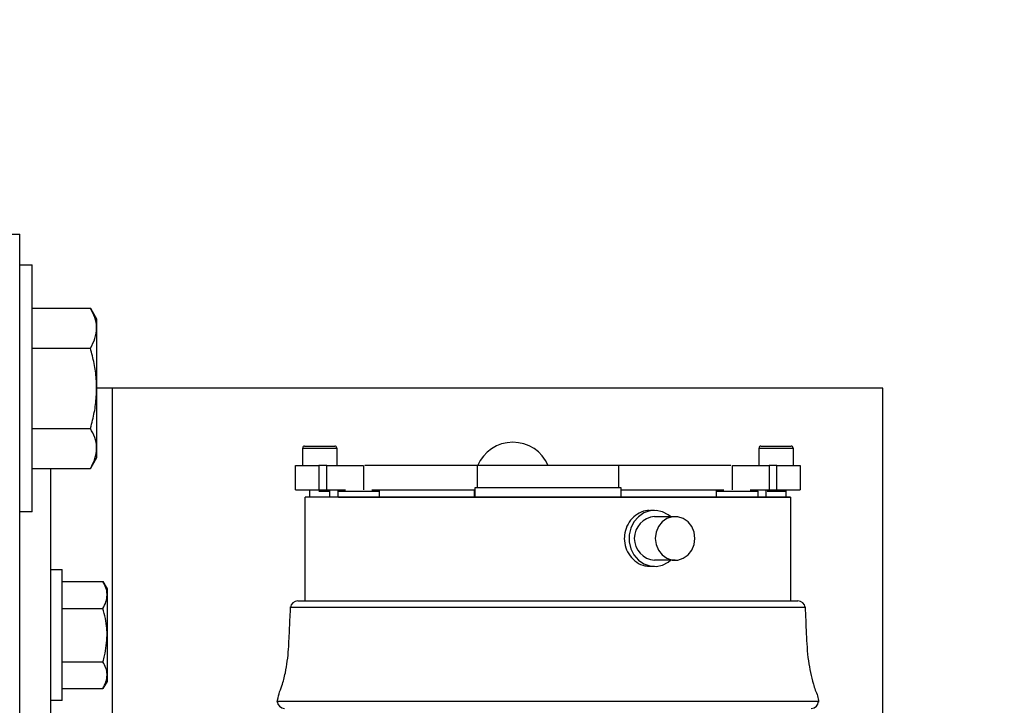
# Model space of a CAD drawing. Header units: inches. Extents: x 218.9 to 312.4, y 214.8 to 247.8.
# Tile 149 of 256: x 256.102 to 256.601, y 225.006 to 225.353. Entities that reach past the tile are written whole.
import ezdxf

# ---------------------------------------------------------------- set-up
doc = ezdxf.new("R2010")
doc.units = ezdxf.units.IN
doc.header["$LTSCALE"] = 0.25
doc.header["$MEASUREMENT"] = 0
doc.layers.add('ANNOTATIONS', color=1, linetype='Continuous')
doc.layers.add('MOTOR RH', color=7, linetype='Continuous')
doc.styles.add('ARIAL', font='arial.ttf', dxfattribs={"height": 0.09375})
doc.dimstyles.new('STANDARD$0', dxfattribs={"dimtxt": 0.09375, "dimasz": 0.09375, "dimexe": 0.03125, "dimexo": 0.046875, "dimgap": 0.09, "dimtad": 0, "dimtih": 1, "dimtoh": 1, "dimdec": 4, "dimzin": 0, "dimdsep": 46, "dimtxsty": 'ARIAL', "dimcen": 0.09, "dimadec": 0, "dimazin": 0, "dimtfac": 1, "dimtdec": 4, "dimtofl": 0, "dimtmove": 0, "dimatfit": 1, "dimfxl": 1, "dimtolj": 1, "dimtzin": 0, "dimarcsym": 0})

# ---------------------------------------------------------------- blocks, each defined once
blk = doc.blocks.new('*D113')
at = {"layer": 'ANNOTATIONS', "color": 0, "lineweight": -2, "transparency": 16777216}
for p, q in [((255.4929976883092, 223.5726725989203), (255.4929976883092, 225.8445399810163)), ((256.9914460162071, 225.558016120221), (256.9914460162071, 225.8445399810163)), ((255.5867476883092, 225.8132899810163), (256.0611257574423, 225.8132899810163)), ((256.8976960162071, 225.8132899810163), (256.4233179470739, 225.8132899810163))]:
    blk.add_line(p, q, dxfattribs=at)
at = {"layer": 'ANNOTATIONS', "color": 0, "transparency": 16777216}
for points in [[(255.5867476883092, 225.8289149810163), (255.5867476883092, 225.7976649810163), (255.4929976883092, 225.8132899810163)], [(256.8976960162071, 225.8289149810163), (256.8976960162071, 225.7976649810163), (256.9914460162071, 225.8132899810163)]]:
    blk.add_solid(points, dxfattribs=at)
at = {"layer": 'defpoints', "color": 0, "transparency": 16777216}
for p in [(255.4929976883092, 225.8132899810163), (256.9914460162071, 225.511141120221), (255.4929976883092, 223.5257975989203)]:
    blk.add_point(p, dxfattribs=at)
at = {"layer": 'ANNOTATIONS', "color": 0, "transparency": 16777216, "insert": (256.2422218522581, 225.8132899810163), "char_height": 0.09375, "attachment_point": 5, "style": 'ARIAL'}
blk.add_mtext('\\A1;25"', dxfattribs=at)
blk = doc.blocks.new('*D115')
at = {"layer": 'ANNOTATIONS', "color": 0, "lineweight": -2, "transparency": 16777216}
for p, q in [((255.4929976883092, 223.5726725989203), (255.4929976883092, 225.542391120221)), ((256.8367468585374, 224.8765007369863), (256.8367468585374, 225.542391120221)), ((255.5867476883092, 225.511141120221), (255.87455039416, 225.511141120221)), ((256.7429968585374, 225.511141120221), (256.4551941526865, 225.511141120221))]:
    blk.add_line(p, q, dxfattribs=at)
at = {"layer": 'ANNOTATIONS', "color": 0, "transparency": 16777216}
for points in [[(255.5867476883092, 225.526766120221), (255.5867476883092, 225.495516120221), (255.4929976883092, 225.511141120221)], [(256.7429968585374, 225.526766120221), (256.7429968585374, 225.495516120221), (256.8367468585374, 225.511141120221)]]:
    blk.add_solid(points, dxfattribs=at)
at = {"layer": 'defpoints', "color": 0, "transparency": 16777216}
for p in [(256.8367468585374, 225.511141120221), (256.8367468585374, 224.8296257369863), (255.4929976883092, 223.5257975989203)]:
    blk.add_point(p, dxfattribs=at)
at = {"layer": 'ANNOTATIONS', "color": 0, "transparency": 16777216, "insert": (256.1648722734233, 225.511141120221), "char_height": 0.09375, "attachment_point": 5, "style": 'ARIAL'}
blk.add_mtext('\\A1;21 1/2"', dxfattribs=at)

msp = doc.modelspace()

# ---------------------------------------------------------------- linework, layer by layer
at = {"layer": 'MOTOR RH'}
for p, q in [((256.0867491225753, 225.2446066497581), (256.1023742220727, 225.2446066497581)), ((256.1023742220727, 224.3383579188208), (256.1023742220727, 225.2446066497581)), ((256.1023742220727, 225.2289827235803), (256.1086244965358, 225.2289827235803)), ((256.1086244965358, 225.1039819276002), (256.1086244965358, 225.2289827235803)), ((256.1086244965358, 225.2070768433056), (256.1382343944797, 225.2070768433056)), ((256.1382343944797, 225.2070768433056), (256.1413741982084, 225.2016396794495)), ((256.1413741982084, 225.2016396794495), (256.1413741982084, 225.1313273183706)), ((256.1086244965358, 225.1867807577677), (256.1382343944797, 225.1867807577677)), ((256.5398734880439, 225.1664823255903), (256.1413741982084, 225.1664823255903)), ((256.1492483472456, 225.1664823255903), (256.1492483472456, 224.8382953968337)), ((256.5398734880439, 224.8382953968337), (256.5398734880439, 225.1664823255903)), ((256.1086244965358, 225.1461838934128), (256.1382343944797, 225.1461838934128)), ((256.2458289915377, 225.1273591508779), (256.2458289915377, 225.1362177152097)), ((256.2458289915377, 225.1362177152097), (256.263053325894, 225.1362177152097)), ((256.263053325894, 225.1362177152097), (256.263053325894, 225.1273591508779)), ((256.47712786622, 225.1273591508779), (256.47712786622, 225.1362177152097)), ((256.47712786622, 225.1362177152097), (256.4943522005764, 225.1362177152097)), ((256.4943522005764, 225.1362177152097), (256.4943522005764, 225.1273591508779)), ((256.1413741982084, 225.1313273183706), (256.1382343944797, 225.1258878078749)), ((256.1086244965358, 225.1258878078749), (256.1382343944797, 225.1258878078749)), ((256.1179993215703, 225.1258878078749), (256.1179993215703, 224.944034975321)), ((256.2421377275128, 225.1150557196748), (256.2421377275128, 225.1273591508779)), ((256.2539917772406, 225.1273591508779), (256.2539917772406, 225.1150557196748)), ((256.2580010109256, 225.1273591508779), (256.2539917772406, 225.1273591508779)), ((256.2580010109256, 225.1150557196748), (256.2580010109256, 225.1273591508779)), ((256.2765863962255, 225.127363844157), (256.2765863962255, 225.1150486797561)), ((256.334263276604, 225.1273591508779), (256.334263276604, 225.1162853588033)), ((256.4059179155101, 225.1273591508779), (256.334263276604, 225.1273591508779)), ((256.4059179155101, 225.1273591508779), (256.4059179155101, 225.1162853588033)), ((256.4635947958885, 225.1150486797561), (256.4635947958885, 225.127363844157)), ((256.4821790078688, 225.1273591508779), (256.4821790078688, 225.1150557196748)), ((256.4861882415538, 225.1273591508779), (256.4821790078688, 225.1273591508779)), ((256.4861882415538, 225.1150557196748), (256.4861882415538, 225.1273591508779)), ((256.4980434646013, 225.1273591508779), (256.4980434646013, 225.1150557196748)), ((256.2495190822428, 225.11136445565), (256.2495190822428, 225.1150557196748)), ((256.2539917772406, 225.1150557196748), (256.2580010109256, 225.1150557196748)), ((256.2540821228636, 225.1144409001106), (256.2544411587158, 225.1144409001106)), ((256.2593620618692, 225.1150557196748), (256.2593620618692, 225.11136445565)), ((256.2637397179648, 225.11136445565), (256.2637397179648, 225.1143212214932)), ((256.2846541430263, 225.1143212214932), (256.2846541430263, 225.11136445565)), ((256.3328423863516, 225.11136445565), (256.3328423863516, 225.1150557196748)), ((256.3331814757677, 225.11136445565), (256.3331814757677, 225.1162853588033)), ((256.3331814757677, 225.1162853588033), (256.4069997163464, 225.1162853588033)), ((256.4069997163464, 225.1162853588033), (256.4069997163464, 225.11136445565)), ((256.4555258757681, 225.11136445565), (256.4555258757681, 225.1143212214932)), ((256.4764414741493, 225.1143212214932), (256.4764414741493, 225.11136445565)), ((256.4808191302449, 225.11136445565), (256.4808191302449, 225.1150557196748)), ((256.4821790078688, 225.1150557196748), (256.4861882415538, 225.1150557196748)), ((256.4906609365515, 225.1150557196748), (256.4906609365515, 225.11136445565)), ((256.2470586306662, 225.0588349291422), (256.2470586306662, 225.11136445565)), ((256.2640365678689, 225.11136445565), (256.4931213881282, 225.11136445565)), ((256.4931213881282, 225.11136445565), (256.4931213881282, 225.0588349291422)), ((256.4220768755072, 225.1046741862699), (256.4241653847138, 225.1046741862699)), ((256.1086244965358, 225.1039819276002), (256.1023742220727, 225.1039819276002)), ((256.4241653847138, 225.1015226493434), (256.4345645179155, 225.1015226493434)), ((256.4345645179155, 225.0793750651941), (256.4241653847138, 225.0793750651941)), ((256.1179993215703, 225.0746700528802), (256.1239363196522, 225.0746700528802)), ((256.1239363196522, 225.0082953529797), (256.1239363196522, 225.0746700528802)), ((256.4241653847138, 225.0762235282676), (256.4220768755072, 225.0762235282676)), ((256.1239363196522, 225.0685453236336), (256.1445926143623, 225.0685453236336)), ((256.1445926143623, 225.0685453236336), (256.146686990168, 225.0649197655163)), ((256.146686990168, 225.0649197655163), (256.146686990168, 225.0180456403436)), ((256.1239363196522, 225.0550145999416), (256.1445926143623, 225.0550145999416)), ((256.5004957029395, 225.0553971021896), (256.2396854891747, 225.0553971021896)), ((256.2433685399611, 225.0588349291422), (256.496812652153, 225.0588349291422)), ((256.1239363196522, 225.0279508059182), (256.1445926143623, 225.0279508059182)), ((256.1239363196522, 225.0144200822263), (256.1445926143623, 225.0144200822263)), ((256.146686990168, 225.0180456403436), (256.1445926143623, 225.0144200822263)), ((256.1239363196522, 225.0082953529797), (256.1179993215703, 225.0082953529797)), ((256.2329107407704, 225.0080184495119), (256.5072704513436, 225.0080184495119))]:
    msp.add_line(p, q, dxfattribs=at)
at = {"layer": 'MOTOR RH', "flags": 128}
for points in [[(256.4322589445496, 225.1015226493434), (256.4310738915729, 225.102458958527), (256.4281499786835, 225.1039772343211), (256.4249749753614, 225.1046460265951), (256.4217495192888, 225.1044207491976), (256.4186765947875, 225.1033201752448), (256.4159474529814, 225.1014100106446), (256.4137357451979, 225.0988099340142), (256.4121787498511, 225.0956865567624), (256.4113750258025, 225.0922323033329), (256.4113750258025, 225.0886654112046), (256.4121787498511, 225.0852135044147), (256.4137357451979, 225.0820877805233), (256.4159474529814, 225.0794877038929), (256.4186765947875, 225.0775775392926), (256.4217495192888, 225.0764769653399), (256.4249749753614, 225.0762516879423), (256.4281499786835, 225.0769204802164), (256.4310738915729, 225.0784387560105), (256.4322589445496, 225.0793750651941)], [(256.4445999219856, 225.0904488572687), (256.4441939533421, 225.0935675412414), (256.4430065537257, 225.0964351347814), (256.441136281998, 225.0988169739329), (256.4387333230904, 225.100520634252), (256.4359924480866, 225.1014100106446), (256.4331365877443, 225.1014100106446), (256.4303957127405, 225.100520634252), (256.4279927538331, 225.0988169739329), (256.4261224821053, 225.0964351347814), (256.4249362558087, 225.0935675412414), (256.4245291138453, 225.0904488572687), (256.4249362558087, 225.0873301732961), (256.4261224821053, 225.084462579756), (256.4279927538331, 225.0820807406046), (256.4303957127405, 225.0803770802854), (256.4331365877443, 225.0794900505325), (256.4359924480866, 225.0794900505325), (256.4387333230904, 225.0803770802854), (256.441136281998, 225.0820807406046), (256.4430065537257, 225.084462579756), (256.4441939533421, 225.0873301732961), (256.4445999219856, 225.0904488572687)]]:
    msp.add_lwpolyline(points, dxfattribs=at)
at = {"layer": 'MOTOR RH'}
for centre, radius, start, end in [((256.2468128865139, 225.1362167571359), 0.000984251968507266, 90, 180), ((256.2620687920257, 225.1362167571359), 0.000984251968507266, 7.016709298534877e-15, 90), ((256.352373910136, 225.1196075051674), 0.01953124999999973, 23.3814284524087, 156.9505550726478), ((256.4781120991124, 225.1362167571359), 0.000984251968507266, 90, 180), ((256.4933680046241, 225.1362167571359), 0.000984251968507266, 7.016709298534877e-15, 90), ((256.4250069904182, 225.0904488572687), 0.01110572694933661, 94.34611152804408, 265.6538884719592), ((256.2433680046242, 225.0551439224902), 0.003690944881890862, 90, 176.0625914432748), ((256.4968128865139, 225.0551439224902), 0.003690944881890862, 3.937408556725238, 90), ((256.2366012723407, 225.0080179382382), 0.003690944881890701, 180, 270), ((256.5035796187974, 225.0080179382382), 0.003690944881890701, 270, 7.016709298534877e-15)]:
    msp.add_arc(centre, radius, start, end, dxfattribs=at)
for points, knots in [([(256.1413741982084, 225.1969276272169), (256.1413702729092, 225.1971685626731), (256.1413405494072, 225.1989929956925), (256.1406554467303, 225.2024255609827), (256.1390462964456, 225.2055170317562), (256.1382343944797, 225.2070768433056)], [0, 0, 0, 0, 0.07009978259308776, 0.5308158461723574, 1, 1, 1, 1]), ([(256.1382343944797, 225.1867807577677), (256.1391116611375, 225.1884292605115), (256.1408822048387, 225.1917563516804), (256.1412092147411, 225.1951935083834), (256.1413741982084, 225.1969276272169)], [0, 0, 0, 0, 0.4954786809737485, 1, 1, 1, 1]), ([(256.1413741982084, 225.1664823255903), (256.1413363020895, 225.1680596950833), (256.1412352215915, 225.172267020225), (256.1402649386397, 225.179092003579), (256.1389137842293, 225.1842082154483), (256.1382343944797, 225.1867807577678)], [0, 0, 0, 0, 0.2296984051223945, 0.612675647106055, 1, 1, 1, 1]), ([(256.1382343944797, 225.1461838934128), (256.1386126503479, 225.1475634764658), (256.1397046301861, 225.1515461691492), (256.1410461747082, 225.1583069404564), (256.1412643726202, 225.1637451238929), (256.1413741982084, 225.1664823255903)], [0, 0, 0, 0, 0.2083738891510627, 0.6015507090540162, 1, 1, 1, 1]), ([(256.1413741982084, 225.1360370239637), (256.1413702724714, 225.1362771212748), (256.14134054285, 225.1380953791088), (256.1406554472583, 225.1415344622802), (256.1390462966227, 225.1446247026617), (256.1382343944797, 225.1461838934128)], [0, 0, 0, 0, 0.07009269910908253, 0.5308122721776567, 1, 1, 1, 1]), ([(256.1382343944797, 225.1258878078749), (256.1391116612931, 225.1275361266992), (256.140882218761, 225.1308628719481), (256.1412092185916, 225.1343019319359), (256.1413741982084, 225.1360370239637)], [0, 0, 0, 0, 0.4954749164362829, 1, 1, 1, 1]), ([(256.2468134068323, 225.1372009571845), (256.2469155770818, 225.1372009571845), (256.2470733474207, 225.1372009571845), (256.2480236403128, 225.1372009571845), (256.2490094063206, 225.1372009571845), (256.2502231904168, 225.1372009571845), (256.2520006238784, 225.1372009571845), (256.2534819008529, 225.1372009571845), (256.2544411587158, 225.1372009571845)], [0, 0, 0, 0, 0.2394279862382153, 0.3697224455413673, 0.5, 0.6302775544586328, 0.7605720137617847, 1, 1, 1, 1]), ([(256.2544411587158, 225.1372009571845), (256.2554005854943, 225.1372009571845), (256.256882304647, 225.1372009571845), (256.2586583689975, 225.1372009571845), (256.2598737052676, 225.1372009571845), (256.2608581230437, 225.1372009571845), (256.2618076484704, 225.1372009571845), (256.2619661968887, 225.1372009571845), (256.2620689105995, 225.1372009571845)], [0, 0, 0, 0, 0.2394410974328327, 0.3697879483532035, 0.5000105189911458, 0.6303713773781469, 0.7605404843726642, 1, 1, 1, 1]), ([(256.4781122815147, 225.1372009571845), (256.4782144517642, 225.1372009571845), (256.478372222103, 225.1372009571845), (256.4793225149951, 225.1372009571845), (256.4803082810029, 225.1372009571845), (256.4815220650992, 225.1372009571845), (256.4832994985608, 225.1372009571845), (256.4847807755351, 225.1372009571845), (256.4857400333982, 225.1372009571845)], [0, 0, 0, 0, 0.2394279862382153, 0.3697224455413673, 0.5, 0.6302775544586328, 0.7605720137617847, 1, 1, 1, 1]), ([(256.4857400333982, 225.1372009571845), (256.4866994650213, 225.1372009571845), (256.4881811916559, 225.1372009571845), (256.4899572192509, 225.1372009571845), (256.4911726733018, 225.1372009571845), (256.4921567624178, 225.1372009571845), (256.4931083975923, 225.1372009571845), (256.4932658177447, 225.1372009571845), (256.4933677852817, 225.1372009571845)], [0, 0, 0, 0, 0.2394346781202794, 0.3697780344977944, 0.4999971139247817, 0.630354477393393, 0.7605653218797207, 1, 1, 1, 1]), ([(256.2421377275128, 225.1273591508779), (256.2423032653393, 225.1273591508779), (256.2426343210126, 225.1273591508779), (256.2452408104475, 225.1273591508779), (256.2490604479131, 225.1273591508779), (256.2523479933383, 225.1273591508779), (256.2539917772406, 225.1273591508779)], [0, 0, 0, 0, 0.2500170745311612, 0.5000039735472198, 0.7500002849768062, 1, 1, 1, 1]), ([(256.2580010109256, 225.1273591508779), (256.2594162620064, 225.1273591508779), (256.2622463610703, 225.1273591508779), (256.2665437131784, 225.1273591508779), (256.2704139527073, 225.1273591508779), (256.2735920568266, 225.1273591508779), (256.2756863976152, 225.1273591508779), (256.2766587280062, 225.1273591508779), (256.2764946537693, 225.1273591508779), (256.2764573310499, 225.1273591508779)], [0, 0, 0, 0, 0.1588900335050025, 0.3177348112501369, 0.4766014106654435, 0.6354664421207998, 0.7943362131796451, 0.9532167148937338, 1, 1, 1, 1]), ([(256.334263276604, 225.1273591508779), (256.3294791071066, 225.1273591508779), (256.3199104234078, 225.1273591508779), (256.3063062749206, 225.1273591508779), (256.2935555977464, 225.1273591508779), (256.283848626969, 225.1273591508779), (256.278869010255, 225.1273591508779), (256.2773936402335, 225.1273591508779)], [0, 0, 0, 0, 0.2261820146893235, 0.4523803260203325, 0.6785791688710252, 0.9047688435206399, 1, 1, 1, 1]), ([(256.4628227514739, 225.1273591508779), (256.4613355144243, 225.1273591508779), (256.4563438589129, 225.1273591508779), (256.4466249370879, 225.1273591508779), (256.4338746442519, 225.1273591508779), (256.4202707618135, 225.1273591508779), (256.4107020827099, 225.1273591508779), (256.4059179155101, 225.1273591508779)], [0, 0, 0, 0, 0.09592085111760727, 0.3219418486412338, 0.5479570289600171, 0.7739866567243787, 0.9999999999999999, 0.9999999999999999, 0.9999999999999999, 0.9999999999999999]), ([(256.4637238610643, 225.1273591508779), (256.4636865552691, 225.1273591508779), (256.4635225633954, 225.1273591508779), (256.4644931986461, 225.1273591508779), (256.4665880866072, 225.1273591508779), (256.4697660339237, 225.1273591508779), (256.4736366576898, 225.1273591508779), (256.4779340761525, 225.1273591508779), (256.4807641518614, 225.1273591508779), (256.4821790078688, 225.1273591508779)], [0, 0, 0, 0, 0.04678376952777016, 0.2056559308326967, 0.3645273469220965, 0.5233940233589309, 0.682262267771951, 0.8411515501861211, 1, 1, 1, 1]), ([(256.4861882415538, 225.1273591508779), (256.4878324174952, 225.1273591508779), (256.4911204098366, 225.1273591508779), (256.4949406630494, 225.1273591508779), (256.4975451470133, 225.1273591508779), (256.4978773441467, 225.1273591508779), (256.4980434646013, 225.1273591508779)], [0, 0, 0, 0, 0.2500425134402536, 0.5000303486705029, 0.7499822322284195, 1, 1, 1, 1]), ([(256.2421377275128, 225.1150557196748), (256.2423032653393, 225.1150557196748), (256.2426343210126, 225.1150557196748), (256.2452408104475, 225.1150557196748), (256.2490604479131, 225.1150557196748), (256.2523479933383, 225.1150557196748), (256.2539917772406, 225.1150557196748)], [0, 0, 0, 0, 0.2500170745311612, 0.5000039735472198, 0.7500002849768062, 1, 1, 1, 1]), ([(256.2544411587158, 225.1144409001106), (256.2550852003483, 225.1144409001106), (256.2563733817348, 225.1144409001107), (256.2580119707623, 225.1144409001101), (256.2591061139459, 225.1144409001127), (256.259362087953, 225.1144409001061), (256.2593620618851, 225.1144409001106), (256.2593620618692, 225.1144409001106)], [0, 0, 0, 0, 0.2499427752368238, 0.4999236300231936, 0.7499044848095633, 0.9998472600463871, 1, 1, 1, 1]), ([(256.2580010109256, 225.1150557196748), (256.25940477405, 225.1150557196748), (256.2622119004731, 225.1150557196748), (256.2652675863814, 225.1150557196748), (256.2666024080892, 225.1150557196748), (256.2666671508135, 225.1150557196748)], [0, 0, 0, 0, 0.4876440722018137, 0.9751492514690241, 1, 1, 1, 1]), ([(256.263828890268, 225.1141569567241), (256.2638131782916, 225.1141720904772), (256.2637865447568, 225.1141977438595), (256.2637562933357, 225.1142378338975), (256.2637444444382, 225.1142782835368), (256.263737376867, 225.1143180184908), (256.2637492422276, 225.1143913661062), (256.263822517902, 225.1144833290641), (256.2639868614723, 225.1145872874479), (256.2645780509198, 225.1148242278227), (256.2657860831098, 225.1150032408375), (256.2668960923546, 225.1150367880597), (256.2675225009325, 225.1150557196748)], [0, 0, 0, 0, 0.0157965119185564, 0.02677683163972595, 0.03571841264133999, 0.04599539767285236, 0.05571255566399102, 0.08849415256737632, 0.1262991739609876, 0.1962112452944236, 0.5464000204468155, 1, 1, 1, 1]), ([(256.2637397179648, 225.114316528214), (256.2638966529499, 225.1143165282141), (256.264210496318, 225.114316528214), (256.2666292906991, 225.1143165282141), (256.2700859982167, 225.114316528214), (256.274196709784, 225.1143165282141), (256.2783075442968, 225.114316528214), (256.2817645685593, 225.114316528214), (256.2841833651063, 225.114316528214), (256.2844972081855, 225.114316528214), (256.2846541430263, 225.114316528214)], [0, 0, 0, 0, 0.1250057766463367, 0.2499903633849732, 0.3750048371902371, 0.4999823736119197, 0.624995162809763, 0.7500096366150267, 0.8749942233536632, 0.9999999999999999, 0.9999999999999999, 0.9999999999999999, 0.9999999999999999]), ([(256.2808713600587, 225.1150557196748), (256.2814976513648, 225.1150363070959), (256.2826074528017, 225.1150019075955), (256.2838397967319, 225.1148235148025), (256.2844375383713, 225.1145725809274), (256.2845965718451, 225.1144582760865), (256.2846461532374, 225.1143812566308), (256.2846564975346, 225.1143180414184), (256.2846494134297, 225.1142782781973), (256.2846375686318, 225.114237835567), (256.284607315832, 225.1141977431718), (256.2845806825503, 225.114172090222), (256.2845649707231, 225.1141569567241)], [0, 0, 0, 0, 0.4535743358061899, 0.8037433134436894, 0.8905150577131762, 0.9186872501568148, 0.9442905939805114, 0.9540072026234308, 0.9642836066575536, 0.9732246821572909, 0.9842043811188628, 1, 1, 1, 1]), ([(256.2817267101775, 225.1150557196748), (256.2817786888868, 225.1150557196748), (256.2853724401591, 225.1150557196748), (256.2936034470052, 225.1150557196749), (256.3062952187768, 225.1150557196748), (256.3194537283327, 225.1150557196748), (256.3285387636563, 225.1150557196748), (256.3328423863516, 225.1150557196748)], [0, 0, 0, 0, 0.003748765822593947, 0.2591855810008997, 0.5146327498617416, 0.770079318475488, 0.9999999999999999, 0.9999999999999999, 0.9999999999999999, 0.9999999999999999]), ([(256.4069997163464, 225.1150557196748), (256.4114178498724, 225.1150557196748), (256.4206179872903, 225.1150557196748), (256.4338846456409, 225.1150557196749), (256.446582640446, 225.1150557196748), (256.454794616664, 225.1150557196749), (256.4584021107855, 225.1150557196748), (256.4584544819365, 225.1150557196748)], [0, 0, 0, 0, 0.2345816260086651, 0.4884830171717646, 0.7423681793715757, 0.996259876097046, 1, 1, 1, 1]), ([(256.4555258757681, 225.114316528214), (256.4556832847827, 225.114316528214), (256.455998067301, 225.114316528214), (256.4584164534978, 225.1143165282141), (256.4618726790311, 225.114316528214), (256.4659837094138, 225.1143165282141), (256.4700948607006, 225.114316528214), (256.4735519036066, 225.114316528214), (256.4759706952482, 225.114316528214), (256.4762845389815, 225.1143165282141), (256.4764414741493, 225.114316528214)], [0, 0, 0, 0, 0.1250112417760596, 0.2499942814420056, 0.3749773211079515, 0.4999885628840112, 0.6249998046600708, 0.7500127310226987, 0.8749957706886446, 0.9999999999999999, 0.9999999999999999, 0.9999999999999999, 0.9999999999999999]), ([(256.4556162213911, 225.1141569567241), (256.4555998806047, 225.1141719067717), (256.455572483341, 225.1141969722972), (256.4555437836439, 225.1142382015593), (256.4555317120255, 225.1142782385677), (256.4555247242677, 225.1143180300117), (256.4555365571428, 225.1143913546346), (256.4556098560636, 225.1144833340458), (256.4557741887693, 225.1145872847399), (256.4563653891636, 225.1148242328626), (256.4575734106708, 225.1150032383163), (256.4586834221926, 225.1150367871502), (256.4593098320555, 225.1150557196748)], [0, 0, 0, 0, 0.01599453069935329, 0.02681672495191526, 0.03575793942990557, 0.04603450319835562, 0.05575126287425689, 0.08853151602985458, 0.1263349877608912, 0.196244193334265, 0.5464186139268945, 0.9999999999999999, 0.9999999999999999, 0.9999999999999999, 0.9999999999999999]), ([(256.4726575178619, 225.1150557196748), (256.473284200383, 225.1150363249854), (256.4743943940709, 225.1150019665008), (256.4756271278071, 225.1148235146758), (256.4762248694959, 225.1145725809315), (256.476383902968, 225.114458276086), (256.4764334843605, 225.1143812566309), (256.4764438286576, 225.1143180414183), (256.4764367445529, 225.1142782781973), (256.4764248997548, 225.114237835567), (256.476394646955, 225.1141977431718), (256.4763680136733, 225.114172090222), (256.4763523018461, 225.1141569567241)], [0, 0, 0, 0, 0.4537285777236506, 0.8037987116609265, 0.8905459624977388, 0.9187102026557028, 0.9443063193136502, 0.9540201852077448, 0.9642936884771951, 0.9732322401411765, 0.9842088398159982, 1, 1, 1, 1]), ([(256.4735140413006, 225.1150557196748), (256.4735783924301, 225.1150557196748), (256.4749115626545, 225.1150557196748), (256.477969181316, 225.1150557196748), (256.48077585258, 225.1150557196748), (256.4821790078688, 225.1150557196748)], [0, 0, 0, 0, 0.02473461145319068, 0.5124299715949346, 1, 1, 1, 1]), ([(256.4811863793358, 225.1144409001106), (256.4811886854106, 225.1144409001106), (256.4813105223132, 225.1144409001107), (256.48222483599, 225.1144409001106), (256.4837939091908, 225.1144409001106), (256.4850913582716, 225.1144409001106), (256.4857400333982, 225.1144409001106)], [0, 0, 0, 0, 0.006390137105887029, 0.3376102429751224, 0.6688303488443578, 0.9999999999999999, 0.9999999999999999, 0.9999999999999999, 0.9999999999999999]), ([(256.4857400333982, 225.1144409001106), (256.4863840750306, 225.1144409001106), (256.4876722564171, 225.1144409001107), (256.4893108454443, 225.1144409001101), (256.4904049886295, 225.1144409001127), (256.4906609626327, 225.1144409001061), (256.4906609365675, 225.1144409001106), (256.4906609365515, 225.1144409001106)], [0, 0, 0, 0, 0.2499427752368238, 0.4999236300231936, 0.7499044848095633, 0.9998472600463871, 1, 1, 1, 1]), ([(256.4861882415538, 225.1150557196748), (256.4878324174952, 225.1150557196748), (256.4911204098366, 225.1150557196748), (256.4949406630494, 225.1150557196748), (256.4975451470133, 225.1150557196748), (256.4978773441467, 225.1150557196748), (256.4980434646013, 225.1150557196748)], [0, 0, 0, 0, 0.2500425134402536, 0.5000303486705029, 0.7499822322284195, 1, 1, 1, 1]), ([(256.263542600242, 225.11136445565), (256.2611048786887, 225.1113644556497), (256.2561657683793, 225.1113644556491), (256.2510523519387, 225.1113644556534), (256.2477843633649, 225.1113644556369), (256.2470586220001, 225.1113644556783), (256.2470586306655, 225.11136445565), (256.2470586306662, 225.11136445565)], [0, 0, 0, 0, 0.2424800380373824, 0.4912930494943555, 0.7445142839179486, 0.999981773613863, 1, 1, 1, 1]), ([(256.370090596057, 225.11136445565), (256.3648839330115, 225.11136445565), (256.3543347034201, 225.11136445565), (256.3386085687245, 225.11136445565), (256.3231509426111, 225.11136445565), (256.3083927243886, 225.11136445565), (256.2947233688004, 225.11136445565), (256.2825349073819, 225.11136445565), (256.2719216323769, 225.11136445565), (256.2663115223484, 225.11136445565), (256.263542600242, 225.11136445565)], [0, 0, 0, 0, 0.1212439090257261, 0.2456525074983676, 0.3722618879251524, 0.5000046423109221, 0.6277436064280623, 0.7543555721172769, 0.8787599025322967, 1, 1, 1, 1]), ([(256.4766385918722, 225.11136445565), (256.4738696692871, 225.11136445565), (256.4682595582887, 225.11136445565), (256.4576462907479, 225.11136445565), (256.4454578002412, 225.11136445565), (256.4317882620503, 225.11136445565), (256.417029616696, 225.11136445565), (256.4015723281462, 225.11136445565), (256.3858464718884, 225.11136445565), (256.3752972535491, 225.11136445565), (256.370090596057, 225.11136445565)], [0, 0, 0, 0, 0.1212401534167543, 0.2456445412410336, 0.3722565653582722, 0.4999955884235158, 0.6277465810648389, 0.7543473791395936, 0.8787560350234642, 1, 1, 1, 1]), ([(256.4931213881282, 225.11136445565), (256.492911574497, 225.11136445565), (256.4924937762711, 225.11136445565), (256.4891035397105, 225.11136445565), (256.4840215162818, 225.11136445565), (256.4790783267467, 225.11136445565), (256.4766385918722, 225.11136445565)], [0, 0, 0, 0, 0.2554576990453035, 0.5086884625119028, 0.7575108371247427, 1, 1, 1, 1]), ([(256.4220686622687, 225.1044958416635), (256.4215893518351, 225.1045444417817), (256.4196828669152, 225.1047377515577), (256.4163305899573, 225.1034430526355), (256.4126346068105, 225.1007307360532), (256.409962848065, 225.0967492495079), (256.4089578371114, 225.0931031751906), (256.4087606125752, 225.0893936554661), (256.4093620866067, 225.0856688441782), (256.4115915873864, 225.081413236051), (256.4149905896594, 225.078219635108), (256.4186957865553, 225.0763975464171), (256.4211199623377, 225.0764023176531), (256.4220862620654, 225.0764042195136)], [0, 0, 0, 0, 0.03580829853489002, 0.1424295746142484, 0.2492858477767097, 0.3568143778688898, 0.4643301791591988, 0.5000175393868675, 0.6069066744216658, 0.7137481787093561, 0.8210915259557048, 0.9286853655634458, 0.9999999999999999, 0.9999999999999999, 0.9999999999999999, 0.9999999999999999]), ([(256.146686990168, 225.0617799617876), (256.1466843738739, 225.0619403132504), (256.1466645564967, 225.0631549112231), (256.1462073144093, 225.0654441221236), (256.1451341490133, 225.0675052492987), (256.1445926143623, 225.0685453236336)], [0, 0, 0, 0, 0.07006884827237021, 0.5307434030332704, 1, 1, 1, 1]), ([(256.1445926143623, 225.0550145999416), (256.1451779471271, 225.0561127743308), (256.1463593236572, 225.0583292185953), (256.1465771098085, 225.0606227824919), (256.146686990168, 225.0617799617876)], [0, 0, 0, 0, 0.4954667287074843, 1, 1, 1, 1]), ([(256.146686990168, 225.0414815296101), (256.1466604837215, 225.0426095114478), (256.1465528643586, 225.047189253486), (256.1454350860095, 225.0516514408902), (256.1445926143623, 225.0550145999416)], [0, 0, 0, 0, 0.2462981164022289, 1, 1, 1, 1]), ([(256.2329083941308, 225.0075350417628), (256.2331609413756, 225.0089563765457), (256.2336658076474, 225.0117977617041), (256.2356229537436, 225.0165648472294), (256.2375839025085, 225.0240519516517), (256.2387682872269, 225.0338933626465), (256.2391153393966, 225.0451061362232), (256.2395157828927, 225.0522875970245), (256.239715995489, 225.055878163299)], [0, 0, 0, 0, 0.08801573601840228, 0.1759519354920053, 0.3139210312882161, 0.560164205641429, 0.7800921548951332, 1, 1, 1, 1]), ([(256.5004640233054, 225.055878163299), (256.5006597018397, 225.0513073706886), (256.50105103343, 225.0421663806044), (256.5016797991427, 225.0289717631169), (256.5038308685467, 225.0195142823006), (256.5055768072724, 225.0136321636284), (256.5069144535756, 225.0107197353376), (256.5071524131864, 225.0085979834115), (256.5072716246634, 225.0075350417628)], [0, 0, 0, 0, 0.2798875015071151, 0.559738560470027, 0.8058154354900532, 0.870309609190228, 0.9350285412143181, 1, 1, 1, 1]), ([(256.1445926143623, 225.0279508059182), (256.1448752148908, 225.0289615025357), (256.1461075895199, 225.033368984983), (256.1464348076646, 225.0379505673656), (256.146686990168, 225.0414815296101)], [0, 0, 0, 0, 0.2293138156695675, 1, 1, 1, 1]), ([(256.146686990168, 225.0211854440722), (256.1466843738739, 225.0213457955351), (256.1466645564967, 225.0225603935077), (256.1462073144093, 225.0248496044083), (256.1451341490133, 225.0269107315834), (256.1445926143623, 225.0279508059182)], [0, 0, 0, 0, 0.07006884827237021, 0.5307434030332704, 1, 1, 1, 1]), ([(256.1445926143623, 225.0144200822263), (256.1451779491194, 225.0155183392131), (256.1463595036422, 225.0177352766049), (256.1465771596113, 225.0200283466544), (256.146686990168, 225.0211854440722)], [0, 0, 0, 0, 0.4953937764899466, 0.9999999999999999, 0.9999999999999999, 0.9999999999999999, 0.9999999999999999])]:
    msp.add_open_spline(points, degree=3, knots=knots, dxfattribs=at)

# ---------------------------------------------------------------- dimensions: what is measured, and where the dimension line sits
at = {"layer": 'ANNOTATIONS'}
dim = msp.add_linear_dim(base=(255.4929976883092, 225.8132899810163), p1=(256.9914460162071, 225.511141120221), p2=(255.4929976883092, 223.5257975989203), text='25"', dimstyle='STANDARD$0', dxfattribs=at)
dim.commit()
dim.dimension.update_dxf_attribs({"geometry": '*D113', "text_midpoint": (256.2422218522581, 225.8132899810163), "dimtype": 160})
dim = msp.add_linear_dim(base=(256.8367468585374, 225.511141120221), p1=(255.4929976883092, 223.5257975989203), p2=(256.8367468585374, 224.8296257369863), text='21 1/2"', dimstyle='STANDARD$0', dxfattribs=at)
dim.commit()
dim.dimension.update_dxf_attribs({"geometry": '*D115', "text_midpoint": (256.1648722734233, 225.511141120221)})

doc.saveas('drawing.dxf')
